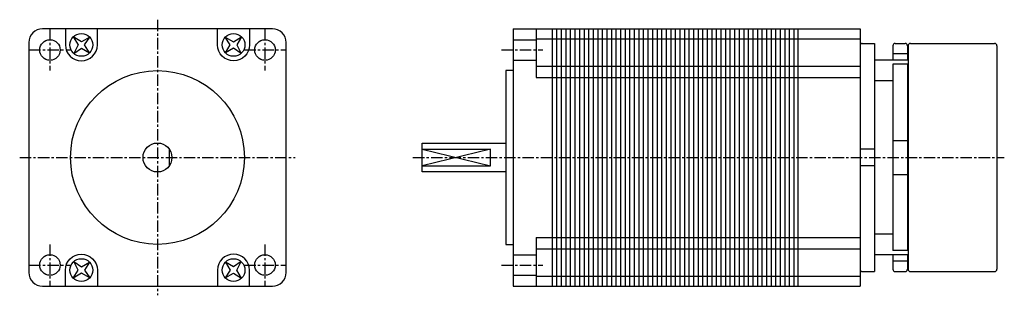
# Model space of a CAD drawing. Extents: x -30 to 186, y -30 to 30.
import ezdxf

# ---------------------------------------------------------------- set-up
doc = ezdxf.new("R2010")
doc.units = 0
doc.header["$LTSCALE"] = 2
doc.header["$MEASUREMENT"] = 0
doc.linetypes.add('CENTER', pattern=[2, 1.25, -0.25, 0.25, -0.25])
doc.layers.get('0').update_dxf_attribs({"linetype": 'CONTINUOUS'})
doc.layers.add('CENTER', color=1, linetype='CENTER')

msp = doc.modelspace()

# ---------------------------------------------------------------- linework, layer by layer
for p, q in [((78, 28.2), (78, -28.2)), ((78, 28.2), (154, 28.2)), ((83, 28.2), (83, 17.5)), ((86.5, 28.2), (86.5, -28.2)), ((87.5, 28.2), (87.5, -28.2)), ((88.5, 28.2), (88.5, -28.2)), ((89.5, 28.2), (89.5, -28.2)), ((90.5, 28.2), (90.5, -28.2)), ((91.5, 28.2), (91.5, -28.2)), ((92.5, 28.2), (92.5, -28.2)), ((93.5, 28.2), (93.5, -28.2)), ((94.5, 28.2), (94.5, -28.2)), ((95.5, 28.2), (95.5, -28.2)), ((96.5, 28.2), (96.5, -28.2)), ((97.5, 28.2), (97.5, -28.2)), ((98.5, 28.2), (98.5, -28.2)), ((99.5, 28.2), (99.5, -28.2)), ((100.5, 28.2), (100.5, -28.2)), ((101.5, 28.2), (101.5, -28.2)), ((102.5, 28.2), (102.5, -28.2)), ((103.5, 28.2), (103.5, -28.2)), ((104.5, 28.2), (104.5, -28.2)), ((105.5, 28.2), (105.5, -28.2)), ((106.5, 28.2), (106.5, -28.2)), ((107.5, 28.2), (107.5, -28.2)), ((108.5, 28.2), (108.5, -28.2)), ((109.5, 28.2), (109.5, -28.2)), ((110.5, 28.2), (110.5, -28.2)), ((111.5, 28.2), (111.5, -28.2)), ((112.5, 28.2), (112.5, -28.2)), ((113.5, 28.2), (113.5, -28.2)), ((114.5, 28.2), (114.5, -28.2)), ((115.5, 28.2), (115.5, -28.2)), ((116.5, 28.2), (116.5, -28.2)), ((117.5, 28.2), (117.5, -28.2)), ((118.5, 28.2), (118.5, -28.2)), ((119.5, 28.2), (119.5, -28.2)), ((120.5, 28.2), (120.5, -28.2)), ((121.5, 28.2), (121.5, -28.2)), ((122.5, 28.2), (122.5, -28.2)), ((123.5, 28.2), (123.5, -28.2)), ((124.5, 28.2), (124.5, -28.2)), ((125.5, 28.2), (125.5, -28.2)), ((126.5, 28.2), (126.5, -28.2)), ((127.5, 28.2), (127.5, -28.2)), ((128.5, 28.2), (128.5, -28.2)), ((129.5, 28.2), (129.5, -28.2)), ((130.5, 28.2), (130.5, -28.2)), ((131.5, 28.2), (131.5, -28.2)), ((132.5, 28.2), (132.5, -28.2)), ((133.5, 28.2), (133.5, -28.2)), ((134.5, 28.2), (134.5, -28.2)), ((135.5, 28.2), (135.5, -28.2)), ((136.5, 28.2), (136.5, -28.2)), ((137.5, 28.2), (137.5, -28.2)), ((138.5, 28.2), (138.5, -28.2)), ((139.5, 28.2), (139.5, -28.2)), ((140.4, 28.2), (140.4, -28.2)), ((154, 28.2), (154, -28.2)), ((83, 26), (154, 26)), ((78, 25.82), (83, 25.82)), ((154.5, 25), (157.2, 25)), ((157.2, 25), (157.2, -25)), ((161.2, 24.5), (161.2, 21.3)), ((161.7, 25), (163.9, 25)), ((164.4, 24.5), (164.4, 21.3)), ((164.55, 24.5), (164.55, -24.5)), ((165.05, 25), (183.5, 25)), ((184, 24.5), (184, -24.5)), ((164.4, 22.71), (161.2, 22.71)), ((78, 21.32), (83, 21.32)), ((83, 20), (154, 20)), ((164.55, 21.3), (157.2, 21.3)), ((164.4, 20.47), (161.2, 20.47)), ((161.2, 20.47), (161.2, -20.41)), ((164.4, 20.47), (164.4, -20.41)), ((83, 17.5), (154, 17.5)), ((161.2, 16.8), (157.2, 16.8)), ((164.55, 16.8), (164.4, 16.8)), ((161.2, 3.75), (164.4, 3.75)), ((2.62, -1.79), (2.62, 1.79)), ((58, 1.79), (73, 1.79)), ((58, 1.79), (73, -1.79)), ((73, 1.79), (58, -1.79)), ((73, -1.79), (73, 1.79)), ((157.2, 1.79), (154, 1.79)), ((58, -1.79), (73, -1.79)), ((157.2, -1.79), (154, -1.79)), ((161.2, -3.75), (164.4, -3.75)), ((161.2, -16.8), (157.2, -16.8)), ((164.55, -16.8), (164.4, -16.8)), ((83, -17.5), (154, -17.5)), ((83, -17.5), (83, -28.2)), ((78, -21.32), (83, -21.32)), ((83, -20), (154, -20)), ((164.55, -21.3), (157.2, -21.3)), ((164.4, -20.41), (161.2, -20.41)), ((161.2, -21.3), (161.2, -24.5)), ((164.4, -21.3), (164.4, -24.5)), ((164.4, -22.71), (161.2, -22.71)), ((78, -25.82), (83, -25.82)), ((154.5, -25), (157.2, -25)), ((161.7, -25), (163.9, -25)), ((165.05, -25), (183.5, -25)), ((83, -26), (154, -26)), ((78, -28.2), (154, -28.2))]:
    msp.add_line(p, q)
msp.add_lwpolyline([(-28.2, 25.2), (-28.2, -25.2, 0.414214), (-25.2, -28.2), (25.2, -28.2, 0.414214), (28.2, -25.2), (28.2, 25.2, 0.414214), (25.2, 28.2), (-25.2, 28.2, 0.414214)], format="xyb", close=True)
for points in [[(-20.18, 28.2), (-20.18, 24.68, 1), (-13.18, 24.68), (-13.18, 28.2)], [(20.18, 28.2), (20.18, 24.68, -1), (13.18, 24.68), (13.18, 28.2)], [(-20.18, -28.2), (-20.18, -24.68, -1), (-13.18, -24.68), (-13.18, -28.2)], [(20.18, -28.2), (20.18, -24.68, 1), (13.18, -24.68), (13.18, -28.2)]]:
    msp.add_lwpolyline(points, format="xyb")
for points in [[(-14.82, 26.35), (-16.67, 25.38), (-18.45, 26.45), (-17.38, 24.67), (-18.35, 22.82), (-16.67, 23.97), (-14.91, 22.91), (-15.97, 24.67), (-14.82, 26.35)], [(14.82, 26.35), (16.67, 25.38), (18.45, 26.45), (17.38, 24.67), (18.35, 22.82), (16.67, 23.97), (14.91, 22.91), (15.97, 24.67), (14.82, 26.35)], [(78, 19.05), (76.4, 19.05), (76.4, -19.05), (78, -19.05)], [(76.4, -3.17), (58, -3.17), (58, 3.17), (76.4, 3.17)], [(-14.82, -26.35), (-16.67, -25.38), (-18.45, -26.45), (-17.38, -24.67), (-18.35, -22.82), (-16.67, -23.97), (-14.91, -22.91), (-15.97, -24.67), (-14.82, -26.35)], [(14.82, -26.35), (16.67, -25.38), (18.45, -26.45), (17.38, -24.67), (18.35, -22.82), (16.67, -23.97), (14.91, -22.91), (15.97, -24.67), (14.82, -26.35)]]:
    msp.add_lwpolyline(points)
for centre, radius in [((-16.68, 24.68), 2.5), ((16.68, 24.68), 2.5), ((-23.57, 23.57), 2.25), ((23.57, 23.57), 2.25), ((0, 0), 19.05), ((0, 0), 3.17), ((-23.57, -23.57), 2.25), ((23.57, -23.57), 2.25), ((-16.68, -24.68), 2.5), ((16.68, -24.68), 2.5)]:
    msp.add_circle(centre, radius)
for centre, start, end in [((154.5, 24.5), 90, 180), ((161.7, 24.5), 90, 180), ((163.9, 24.5), 0, 90), ((165.05, 24.5), 90, 180), ((183.5, 24.5), 0, 90), ((154.5, -24.5), 180, 270), ((161.7, -24.5), 180, 270), ((163.9, -24.5), 270, 360), ((165.05, -24.5), 180, 270), ((183.5, -24.5), 270, 0)]:
    msp.add_arc(centre, 0.5, start, end)
at = {"layer": 'CENTER'}
for p, q in [((-23.57, 28.11), (-23.57, 19.03)), ((0, 30.2), (0, -30.2)), ((23.57, 28.11), (23.57, 19.03)), ((-28.11, 23.57), (-19.03, 23.57)), ((19.03, 23.57), (28.11, 23.57)), ((75.43, 23.57), (84.51, 23.57)), ((-30.2, 0), (30.2, 0)), ((56, 0), (185.63, 0)), ((-23.57, -19.03), (-23.57, -28.11)), ((23.57, -19.03), (23.57, -28.11)), ((-28.11, -23.57), (-19.03, -23.57)), ((19.03, -23.57), (28.11, -23.57)), ((75.43, -23.57), (84.51, -23.57))]:
    msp.add_line(p, q, dxfattribs=at)

doc.saveas('drawing.dxf')
